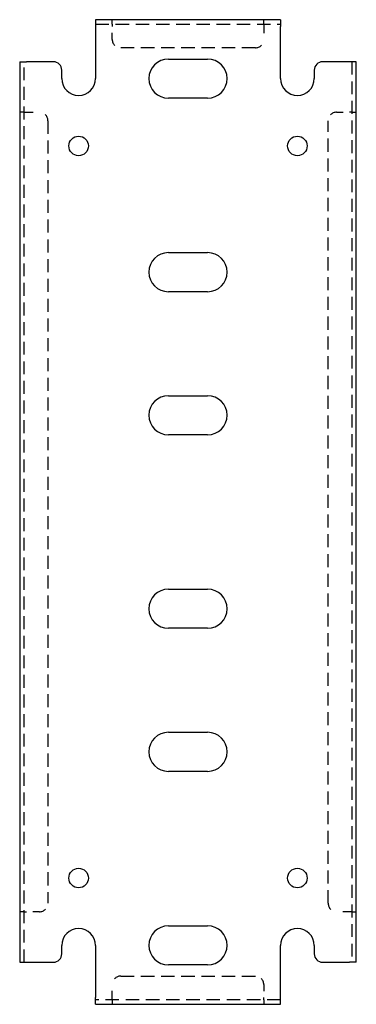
# Model space of a CAD drawing. Header units: inches. Extents: x 23.6 to 28.6, y 6.7 to 21.3.
import ezdxf

# ---------------------------------------------------------------- set-up
doc = ezdxf.new("R2010")
doc.units = ezdxf.units.IN
doc.header["$MEASUREMENT"] = 0
doc.linetypes.add('DASHED_SPACE', pattern=[0.2067, 0.1654, -0.0413])
doc.layers.add('Hidden Edges(ANSI)', color=7, linetype='DASHED_SPACE', lineweight=25)
doc.layers.add('Visible Edges(ANSI)', color=7, linetype='Continuous', lineweight=25)

msp = doc.modelspace()

# ---------------------------------------------------------------- linework, layer by layer
at = {"layer": 'Hidden Edges(ANSI)', "ltscale": 1.209482}
for p, q in [((24.76, 21.245), (27.51, 21.245)), ((27.135, 20.895), (25.135, 20.895)), ((25.135, 7.106), (27.135, 7.106)), ((27.51, 6.756), (24.76, 6.756))]:
    msp.add_line(p, q, dxfattribs=at)
at = {"layer": 'Hidden Edges(ANSI)', "ltscale": 0.129419}
for p, q in [((25.01, 21.245), (25.01, 21.313)), ((25.01, 21.245), (25.01, 21.313)), ((27.26, 21.245), (27.26, 21.313)), ((27.26, 21.245), (27.26, 21.313)), ((23.703, 19.938), (23.635, 19.938)), ((23.703, 19.938), (23.635, 19.938)), ((28.567, 19.938), (28.635, 19.938)), ((28.567, 19.938), (28.635, 19.938)), ((23.703, 8.063), (23.635, 8.063)), ((23.703, 8.063), (23.635, 8.063)), ((28.567, 8.063), (28.635, 8.063)), ((28.567, 8.063), (28.635, 8.063)), ((25.01, 6.756), (25.01, 6.688)), ((25.01, 6.756), (25.01, 6.688)), ((27.26, 6.756), (27.26, 6.688)), ((27.26, 6.756), (27.26, 6.688))]:
    msp.add_line(p, q, dxfattribs=at)
at = {"layer": 'Hidden Edges(ANSI)', "ltscale": 0.092649}
for p, q in [((25.01, 21.245), (25.01, 21.214)), ((27.26, 21.245), (27.26, 21.214)), ((23.703, 19.938), (23.734, 19.938)), ((28.567, 19.938), (28.536, 19.938)), ((23.703, 8.063), (23.734, 8.063)), ((28.567, 8.063), (28.536, 8.063)), ((25.01, 6.756), (25.01, 6.787)), ((27.26, 6.756), (27.26, 6.787))]:
    msp.add_line(p, q, dxfattribs=at)
at = {"layer": 'Hidden Edges(ANSI)', "ltscale": 0.369411}
for p, q in [((25.01, 21.02), (25.01, 21.214)), ((27.26, 21.214), (27.26, 21.02)), ((23.734, 19.938), (23.928, 19.938)), ((28.342, 19.938), (28.536, 19.938)), ((23.928, 8.063), (23.734, 8.063)), ((28.536, 8.063), (28.342, 8.063)), ((25.01, 6.787), (25.01, 6.981)), ((27.26, 6.981), (27.26, 6.787))]:
    msp.add_line(p, q, dxfattribs=at)
at = {"layer": 'Hidden Edges(ANSI)', "ltscale": 1.155488}
for p, q in [((23.703, 7.313), (23.703, 20.688)), ((28.567, 20.688), (28.567, 7.313))]:
    msp.add_line(p, q, dxfattribs=at)
at = {"layer": 'Hidden Edges(ANSI)', "ltscale": 1.171686}
for p, q in [((24.053, 19.813), (24.053, 8.188)), ((28.217, 8.188), (28.217, 19.813))]:
    msp.add_line(p, q, dxfattribs=at)
at = {"layer": 'Hidden Edges(ANSI)', "ltscale": 0.373886}
for centre, start, end in [((25.135, 21.02), 180, 270), ((27.135, 21.02), 270, 0), ((23.928, 19.813), 0, 90), ((28.342, 19.813), 90, 180), ((23.928, 8.188), 270, 0), ((28.342, 8.188), 180, 270), ((25.135, 6.981), 90, 180), ((27.135, 6.981), 0, 90)]:
    msp.add_arc(centre, 0.125, start, end, dxfattribs=at)
at = {"layer": 'Visible Edges(ANSI)'}
for p, q in [((27.51, 21.313), (24.76, 21.313)), ((24.76, 21.313), (24.76, 21.214)), ((24.76, 21.214), (24.76, 20.438)), ((27.51, 21.313), (27.51, 21.214)), ((27.51, 20.438), (27.51, 21.214)), ((23.635, 20.688), (23.734, 20.688)), ((23.635, 20.688), (23.635, 7.313)), ((24.135, 20.688), (23.734, 20.688)), ((25.844, 20.728), (26.426, 20.728)), ((28.536, 20.688), (28.135, 20.688)), ((28.635, 20.688), (28.536, 20.688)), ((28.635, 7.313), (28.635, 20.688)), ((24.26, 20.438), (24.26, 20.563)), ((28.01, 20.563), (28.01, 20.438)), ((26.426, 20.148), (25.844, 20.148)), ((25.844, 17.853), (26.426, 17.853)), ((26.426, 17.273), (25.844, 17.273)), ((25.844, 15.728), (26.426, 15.728)), ((26.426, 15.148), (25.844, 15.148)), ((25.844, 12.853), (26.426, 12.853)), ((26.426, 12.273), (25.844, 12.273)), ((25.844, 10.728), (26.426, 10.728)), ((26.426, 10.148), (25.844, 10.148)), ((25.844, 7.853), (26.426, 7.853)), ((24.26, 7.438), (24.26, 7.563)), ((24.76, 7.563), (24.76, 6.787)), ((27.51, 6.787), (27.51, 7.563)), ((28.01, 7.563), (28.01, 7.438)), ((23.635, 7.313), (23.734, 7.313)), ((23.734, 7.313), (24.135, 7.313)), ((28.135, 7.313), (28.536, 7.313)), ((28.635, 7.313), (28.536, 7.313)), ((26.426, 7.273), (25.844, 7.273)), ((24.76, 6.688), (24.76, 6.787)), ((27.51, 6.688), (27.51, 6.787)), ((24.76, 6.688), (27.51, 6.688))]:
    msp.add_line(p, q, dxfattribs=at)
for centre in [(24.51, 19.438), (27.76, 19.438), (24.51, 8.563), (27.76, 8.563)]:
    msp.add_circle(centre, 0.145, dxfattribs=at)
for centre, radius, start, end in [((24.135, 20.563), 0.125, 0, 90), ((25.844, 20.438), 0.29, 90, 270), ((26.426, 20.438), 0.29, 270, 90), ((28.135, 20.563), 0.125, 90, 180), ((24.51, 20.438), 0.25, 180, 0), ((27.76, 20.438), 0.25, 180, 0), ((25.844, 17.563), 0.29, 90, 270), ((26.426, 17.563), 0.29, 270, 90), ((25.844, 15.438), 0.29, 90, 270), ((26.426, 15.438), 0.29, 270, 90), ((25.844, 12.563), 0.29, 90, 270), ((26.426, 12.563), 0.29, 270, 90), ((25.844, 10.438), 0.29, 90, 270), ((26.426, 10.438), 0.29, 270, 90), ((24.51, 7.563), 0.25, 0, 180), ((25.844, 7.563), 0.29, 90, 270), ((26.426, 7.563), 0.29, 270, 90), ((27.76, 7.563), 0.25, 0, 180), ((24.135, 7.438), 0.125, 270, 0), ((28.135, 7.438), 0.125, 180, 270)]:
    msp.add_arc(centre, radius, start, end, dxfattribs=at)

doc.saveas('drawing.dxf')
